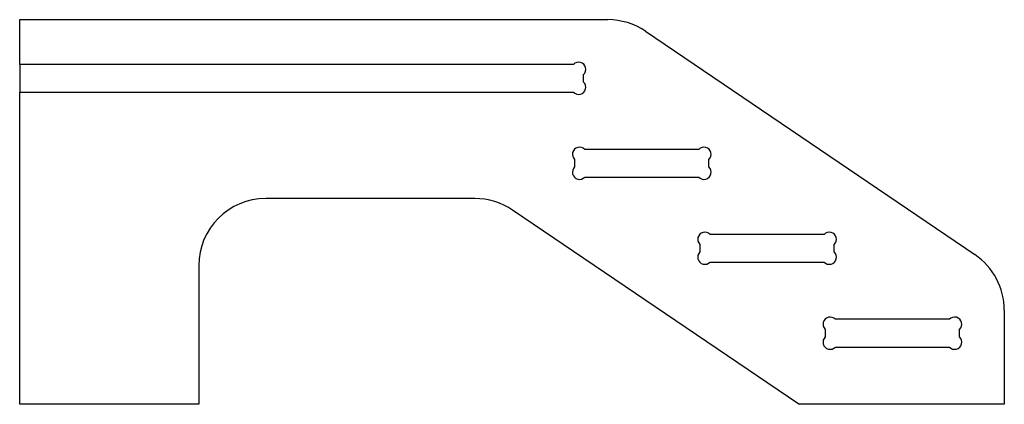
# Model space of a CAD drawing. Extents: x 39 to 259, y 52 to 138.
import ezdxf

# ---------------------------------------------------------------- set-up
doc = ezdxf.new("R2010")
doc.units = 0
doc.layers.get('0').update_dxf_attribs({"linetype": 'CONTINUOUS'})

msp = doc.modelspace()

# ---------------------------------------------------------------- linework, layer by layer
at = {"color": 7, "linetype": 'CONTINUOUS'}
for p, q in [((38.63, 138.11), (170.02, 138.11)), ((38.63, 128.11), (38.63, 138.11)), ((178.45, 135.52), (252.06, 85.57)), ((162.37, 128.11), (38.63, 128.11)), ((38.63, 128.11), (38.63, 121.91)), ((164.63, 124.17), (164.63, 125.84)), ((38.63, 121.91), (162.37, 121.91)), ((38.63, 52.11), (38.63, 121.91)), ((190.37, 109.11), (164.9, 109.11)), ((162.63, 106.84), (162.63, 105.17)), ((192.63, 105.17), (192.63, 106.84)), ((164.9, 102.91), (190.37, 102.91)), ((140.36, 98.11), (93.63, 98.11)), ((212.76, 52.11), (148.78, 95.52)), ((218.37, 90.11), (192.9, 90.11)), ((190.63, 87.84), (190.63, 86.17)), ((220.63, 86.17), (220.63, 87.84)), ((192.9, 83.91), (218.37, 83.91)), ((78.63, 83.11), (78.63, 52.11)), ((258.63, 73.16), (258.63, 52.11)), ((246.37, 71.11), (220.9, 71.11)), ((218.63, 68.84), (218.63, 67.17)), ((248.63, 67.17), (248.63, 68.84)), ((220.9, 64.91), (246.37, 64.91)), ((78.63, 52.11), (38.63, 52.11)), ((258.63, 52.11), (212.76, 52.11))]:
    msp.add_line(p, q, dxfattribs=at)
for centre, radius, start, end in [((170.02, 123.11), 15, 55.84, 90), ((163.53, 127.01), 1.6, 313.4325, 136.5675), ((163.53, 123.01), 1.6, 223.4325, 46.5675), ((163.73, 108.01), 1.6, 43.4325, 226.5675), ((191.53, 108.01), 1.6, 313.4325, 136.5675), ((163.73, 104.01), 1.6, 133.4325, 316.5675), ((191.53, 104.01), 1.6, 223.4325, 46.5675), ((93.63, 83.11), 15, 90, 180), ((140.36, 83.11), 15, 55.84, 90), ((191.73, 89.01), 1.6, 43.4325, 226.5675), ((219.53, 89.01), 1.6, 313.4325, 136.5675), ((191.73, 85.01), 1.6, 133.4325, 316.5675), ((219.53, 85.01), 1.6, 223.4325, 46.5675), ((243.63, 73.16), 15, 0, 55.84), ((219.73, 70.01), 1.6, 43.4325, 226.5675), ((247.53, 70.01), 1.6, 313.4325, 136.5675), ((219.73, 66.01), 1.6, 133.4325, 316.5675), ((247.53, 66.01), 1.6, 223.4325, 46.5675)]:
    msp.add_arc(centre, radius, start, end, dxfattribs=at)

doc.saveas('drawing.dxf')
